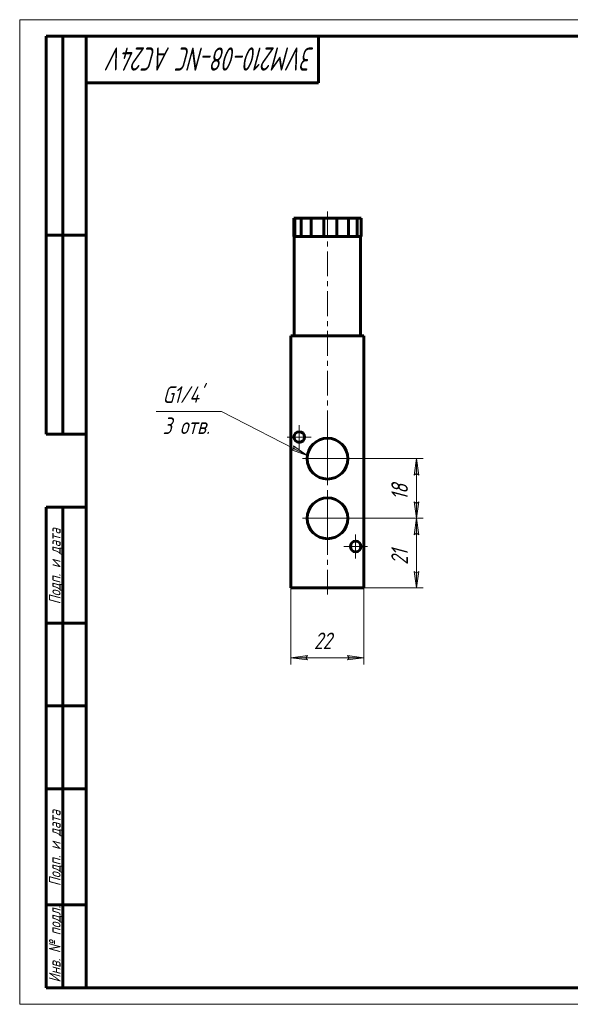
# Model space of a CAD drawing. Header units: millimetres. Extents: x 0 to 420, y 0 to 297.
# Tile 1 of 3: x 0 to 166, y 0 to 297. Entities that reach past the tile are written whole.
import ezdxf

# ---------------------------------------------------------------- set-up
doc = ezdxf.new("R2010")
doc.units = ezdxf.units.MM
for name, pattern in [('K5LT_AXLED', [12, 7.5, -1.5, 1.5, -1.5]), ('K5LT_BASIC', [0]), ('K5LT_THIN', [0])]:
    doc.linetypes.add(name, pattern=pattern)
doc.layers.add('Системный слой', color=7, linetype='Continuous')
doc.layers.add('Системный слой (1)', color=7, linetype='Continuous', true_color=0x6c6c6c)
doc.styles.add('KDIMTEXTSTYLE', font='txt', dxfattribs={"width": 0.96, "oblique": 15, "height": 5})
doc.styles.add('KTEXTSTYLE', font='txt', dxfattribs={"width": 0.96, "height": 5})
doc.dimstyles.new('KDIMSTYLE (1.00)', dxfattribs={"dimtxt": 5, "dimasz": 1, "dimexe": 2, "dimexo": 0, "dimgap": 1, "dimtad": 1, "dimtxsty": 'KDIMTEXTSTYLE', "dimsah": 1, "dimcen": 0, "dimdle": 1, "dimadec": 0, "dimazin": 0, "dimtfac": 0.667, "dimtmove": 0, "dimatfit": 3, "dimfxl": 1, "dimtvp": 1, "dimtolj": 1, "dimtzin": 0, "dimarcsym": 0})

# ---------------------------------------------------------------- blocks, each defined once
blk = doc.blocks.new('U0')
at = {"layer": 'Системный слой (1)', "color": 30, "linetype": 'K5LT_AXLED', "lineweight": 18, "true_color": 0xff8000}
for q in [(84.24, 174.7), (80.64, 171.1), (87.84, 171.1), (84.24, 167.5)]:
    blk.add_line((84.24, 171.1), q, dxfattribs=at)
blk = doc.blocks.new('U1')
at = {"layer": 'Системный слой (1)', "color": 30, "linetype": 'K5LT_AXLED', "lineweight": 18, "true_color": 0xff8000}
for q in [(101.24, 141.7), (97.64, 138.1), (104.84, 138.1), (101.24, 134.5)]:
    blk.add_line((101.24, 138.1), q, dxfattribs=at)
blk = doc.blocks.new('U2')
at = {"layer": 'Системный слой (1)'}
blk.add_hatch(color=7, dxfattribs=at).paths.add_polyline_path([(86.67, 165.54), (82.52, 168.41), (82.66, 167.6), (81.92, 167.24)])
at = {"layer": 'Системный слой (1)', "color": 7, "linetype": 'K5LT_THIN', "lineweight": 18, "true_color": 0xffffff}
for p, q in [((60.82, 178.82), (41.08, 178.82)), ((60.82, 178.82), (86.67, 165.54)), ((81.92, 167.24), (82.66, 167.6)), ((86.67, 165.54), (81.92, 167.24)), ((82.66, 167.6), (82.52, 168.41)), ((82.52, 168.41), (86.67, 165.54))]:
    blk.add_line(p, q, dxfattribs=at)
at = {"layer": 'Системный слой (1)', "color": 7, "char_height": 5, "attachment_point": 1, "style": 'KTEXTSTYLE'}
for s, insert in [("\\fArial|b0|c204|p34;\\H5.0;\\W1.000;\\Q15;\\fGOST Type AU|b0|i0|c204|p34;\\Q15;\\W0.960;G1/4'", (43.08, 186.41)), ('\\fArial|b0|c204|p34;\\H5.0;\\W1.000;\\Q15;\\fGOST Type AU|b0|i0|c204|p34;\\Q15;\\W0.960;3 отв.', (43.08, 177.02))]:
    blk.add_mtext(s, dxfattribs=dict(at, insert=insert))
blk = doc.blocks.new('D0')
at = {"layer": 'Системный слой (1)'}
for points in [[(120.24, 141.6), (119.58, 146.6), (118.92, 141.6), (119.58, 142.1)], [(119.58, 125.6), (120.24, 130.6), (119.58, 130.1), (118.92, 130.6)]]:
    blk.add_hatch(color=7, dxfattribs=at).paths.add_polyline_path(points)
at = {"layer": 'Системный слой (1)', "color": 7, "linetype": 'K5LT_THIN', "lineweight": 18, "true_color": 0xffffff}
for p, q in [((92.74, 146.6), (121.58, 146.6)), ((118.92, 141.6), (119.58, 146.6)), ((119.58, 146.6), (120.24, 141.6)), ((119.58, 142.1), (118.92, 141.6)), ((120.24, 141.6), (119.58, 142.1)), ((119.58, 125.6), (118.92, 130.6)), ((118.92, 130.6), (119.58, 130.1)), ((119.58, 130.1), (120.24, 130.6)), ((120.24, 130.6), (119.58, 125.6)), ((92.74, 125.6), (121.58, 125.6))]:
    blk.add_line(p, q, dxfattribs=at)
blk.add_wipeout([(118.58, 132.55), (111.2, 132.55), (111.2, 139.38), (118.58, 139.38)]).dxf.layer = 'Системный слой (1)'
blk.add_line((119.58, 125.6), (119.58, 146.6), dxfattribs=at)
at = {"layer": 'Системный слой (1)', "color": 7, "insert": (111.99, 132.55), "char_height": 5, "attachment_point": 1, "rotation": 90, "style": 'KTEXTSTYLE'}
blk.add_mtext('\\fArial|b0|c204|p34;\\H5.0;\\W1.000;\\Q15;\\fGOST Type AU|b0|i0|c204|p34;\\Q15;\\W0.960;21', dxfattribs=at)
blk = doc.blocks.new('KDIMARROW_01')
at = {"layer": 'Системный слой'}
blk.add_hatch(color=0, dxfattribs=at).paths.add_polyline_path([(-5, -0.66), (0, 0), (-5, 0.66), (-4.5, 0)])
at = {"layer": 'Системный слой', "color": 0, "linetype": 'K5LT_THIN', "lineweight": 18}
for p, q in [((-4.5, 0), (-5, 0.66)), ((-5, 0.66), (0, 0)), ((0, 0), (-5, -0.66)), ((-5, -0.66), (-4.5, 0))]:
    blk.add_line(p, q, dxfattribs=at)
at = {"layer": 'Системный слой (1)', "color": 0, "linetype": 'K5LT_THIN', "lineweight": 18}
blk.add_line((92.74, 125.6), (91.74, 125.6), dxfattribs=at)
blk = doc.blocks.new('D1')
at = {"layer": 'Системный слой (1)', "color": 7, "linetype": 'K5LT_THIN', "lineweight": 18, "true_color": 0xffffff}
for p, q in [((92.74, 164.6), (121.58, 164.6)), ((92.74, 146.6), (121.58, 146.6))]:
    blk.add_line(p, q, dxfattribs=at)
blk.add_wipeout([(118.58, 152.05), (111.2, 152.05), (111.2, 158.88), (118.58, 158.88)]).dxf.layer = 'Системный слой (1)'
at = {"layer": 'Системный слой (1)'}
for points in [[(120.24, 159.6), (119.58, 164.6), (118.92, 159.6), (119.58, 160.1)], [(119.58, 146.6), (120.24, 151.6), (119.58, 151.1), (118.92, 151.6)]]:
    blk.add_hatch(color=7, dxfattribs=at).paths.add_polyline_path(points)
at = {"layer": 'Системный слой (1)', "color": 7, "linetype": 'K5LT_THIN', "lineweight": 18, "true_color": 0xffffff}
for p, q in [((118.92, 159.6), (119.58, 164.6)), ((119.58, 164.6), (120.24, 159.6)), ((119.58, 146.6), (119.58, 164.6)), ((119.58, 160.1), (118.92, 159.6)), ((120.24, 159.6), (119.58, 160.1)), ((119.58, 146.6), (118.92, 151.6)), ((118.92, 151.6), (119.58, 151.1)), ((119.58, 151.1), (120.24, 151.6)), ((120.24, 151.6), (119.58, 146.6))]:
    blk.add_line(p, q, dxfattribs=at)
at = {"layer": 'Системный слой (1)', "color": 7, "insert": (111.99, 152.05), "char_height": 5, "attachment_point": 1, "rotation": 90, "style": 'KTEXTSTYLE'}
blk.add_mtext('\\fArial|b0|c204|p34;\\H5.0;\\W1.000;\\Q15;\\fGOST Type AU|b0|i0|c204|p34;\\Q15;\\W0.960;18', dxfattribs=at)
blk = doc.blocks.new('D2')
at = {"layer": 'Системный слой (1)'}
for points in [[(81.74, 104.55), (86.74, 105.21), (86.24, 104.55), (86.74, 103.9)], [(103.74, 104.55), (98.74, 105.21), (99.24, 104.55), (98.74, 103.9)]]:
    blk.add_hatch(color=7, dxfattribs=at).paths.add_polyline_path(points)
at = {"layer": 'Системный слой (1)', "color": 7, "linetype": 'K5LT_THIN', "lineweight": 18, "true_color": 0xffffff}
for p, q in [((81.74, 125.6), (81.74, 102.55)), ((103.74, 125.6), (103.74, 102.55)), ((81.74, 104.55), (86.74, 105.21)), ((86.74, 103.9), (81.74, 104.55)), ((86.74, 105.21), (86.24, 104.55)), ((86.24, 104.55), (86.74, 103.9)), ((99.24, 104.55), (98.74, 105.21)), ((98.74, 105.21), (103.74, 104.55)), ((103.74, 104.55), (98.74, 103.9)), ((98.74, 103.9), (99.24, 104.55))]:
    blk.add_line(p, q, dxfattribs=at)
blk.add_wipeout([(88.66, 105.55), (88.66, 112.94), (96.5, 112.94), (96.5, 105.55)]).dxf.layer = 'Системный слой (1)'
blk.add_line((103.74, 104.55), (81.74, 104.55), dxfattribs=at)
at = {"layer": 'Системный слой (1)', "color": 7, "insert": (88.66, 112.14), "char_height": 5, "attachment_point": 1, "style": 'KTEXTSTYLE'}
blk.add_mtext('\\fArial|b0|c204|p34;\\H5.0;\\W1.000;\\Q15;\\fGOST Type AU|b0|i0|c204|p34;\\Q15;\\W0.960;22', dxfattribs=at)
blk = doc.blocks.new('U3')
at = {"layer": 'Системный слой (1)', "color": 30, "linetype": 'K5LT_AXLED', "lineweight": 18, "true_color": 0xff8000}
for q in [(92.74, 154.75), (84.59, 146.6), (100.89, 146.6), (92.74, 138.45)]:
    blk.add_line((92.74, 146.6), q, dxfattribs=at)
blk = doc.blocks.new('U4')
at = {"layer": 'Системный слой (1)', "color": 30, "linetype": 'K5LT_AXLED', "lineweight": 18, "true_color": 0xff8000}
for q in [(92.74, 172.75), (84.59, 164.6), (100.89, 164.6), (92.74, 156.45)]:
    blk.add_line((92.74, 164.6), q, dxfattribs=at)
blk = doc.blocks.new('U11')
at = {"color": 7, "linetype": 'K5LT_THIN', "lineweight": 18, "true_color": 0xffffff}
for p, q in [((0, 0), (0, 297)), ((0, 297), (420, 297)), ((420, 0), (0, 0))]:
    blk.add_line(p, q, dxfattribs=at)
at = {"color": 143, "linetype": 'K5LT_BASIC', "lineweight": 60, "true_color": 0x33acca}
for p, q in [((8, 172), (8, 292)), ((20, 292), (8, 292)), ((13, 172), (13, 292)), ((20, 5), (20, 292)), ((20, 292), (415, 292)), ((90, 292), (90, 278)), ((90, 278), (20, 278)), ((20, 232), (8, 232)), ((20, 172), (8, 172)), ((8, 5), (8, 150)), ((20, 150), (8, 150)), ((13, 5), (13, 150)), ((20, 115), (8, 115)), ((20, 90), (8, 90)), ((20, 65), (8, 65)), ((20, 30), (8, 30)), ((20, 5), (8, 5)), ((415, 5), (20, 5))]:
    blk.add_line(p, q, dxfattribs=at)
at = {"color": 7, "attachment_point": 1, "style": 'KTEXTSTYLE'}
for s, insert, char_height, rotation in [('\\fArial|b0|c204|p34;\\H5.0;\\W1.000;\\Q15;\\fGOST Type AU|b0|i0|c204|p34;\\Q15;\\W0.815;\\H7.00;3VM210-08-NC AC24V', (88.8, 281.64), 7, 180), ('\\fArial|b0|c204|p34;\\H5.0;\\W1.000;\\Q15;\\fGOST Type AU|b0|i0|c204|p34;\\Q15;\\W0.960;\\H3.50;Подп. и дата', (8.82, 120.66), 3.5, 90), ('\\fArial|b0|c204|p34;\\H5.0;\\W1.000;\\Q15;\\fGOST Type AU|b0|i0|c204|p34;\\Q15;\\W0.960;\\H3.50;Подп. и дата', (8.82, 35.66), 3.5, 90), ('\\fArial|b0|c204|p34;\\H5.0;\\W1.000;\\Q15;\\fGOST Type AU|b0|i0|c204|p34;\\Q15;\\W0.960;\\H3.50;Инв. № подл.', (8.82, 6.57), 3.5, 90)]:
    blk.add_mtext(s, dxfattribs=dict(at, insert=insert, char_height=char_height, rotation=rotation))

msp = doc.modelspace()

# ---------------------------------------------------------------- linework, layer by layer
at = {"layer": 'Системный слой (1)', "color": 143, "linetype": 'K5LT_BASIC', "lineweight": 60, "true_color": 0x33acca}
for p, q in [((82.612, 237.104), (82.948, 237.104)), ((82.612, 231.604), (82.612, 237.104)), ((82.948, 237.104), (84.776, 237.104)), ((82.948, 231.604), (82.948, 237.104)), ((84.776, 237.104), (87.817, 237.104)), ((84.776, 231.604), (84.776, 237.104)), ((87.817, 237.104), (91.608, 237.104)), ((87.817, 231.604), (87.817, 237.104)), ((91.608, 237.104), (95.572, 237.104)), ((91.608, 231.604), (91.608, 237.104)), ((95.572, 237.104), (99.105, 237.104)), ((95.572, 231.604), (95.572, 237.104)), ((99.105, 231.604), (99.105, 237.104)), ((99.105, 237.104), (101.67, 237.104)), ((101.67, 237.104), (102.877, 237.104)), ((101.67, 231.604), (101.67, 237.104)), ((102.877, 231.604), (102.877, 237.104)), ((82.612, 231.604), (82.745, 231.604)), ((82.745, 231.604), (102.745, 231.604)), ((82.745, 201.604), (82.745, 231.604)), ((102.745, 201.604), (102.745, 231.604)), ((102.745, 231.604), (102.877, 231.604)), ((81.745, 201.604), (81.745, 125.604)), ((103.745, 201.604), (81.745, 201.604)), ((103.745, 201.604), (103.745, 125.604)), ((103.745, 125.604), (81.745, 125.604))]:
    msp.add_line(p, q, dxfattribs=at)
for centre, radius in [((84.245, 171.104), 1.6), ((92.745, 164.604), 6.15), ((92.745, 146.604), 6.15), ((101.245, 138.104), 1.6)]:
    msp.add_circle(centre, radius, dxfattribs=at)

# ---------------------------------------------------------------- block references
at = {"layer": 'Системный слой (1)'}
for name in ['U2', 'U0', 'U1']:
    msp.add_blockref(name, (0, 0), dxfattribs=at)

# ---------------------------------------------------------------- next in the draw order: dimensions: what is measured, and where the dimension line sits
at = {"layer": 'Системный слой (1)', "color": 7}
dim = msp.add_linear_dim(base=(119.578, 125.604), p1=(92.745, 146.604), p2=(92.745, 125.604), angle=90, dimstyle='KDIMSTYLE (1.00)', override={"dimexo": 0, "dimpost": '\\fGOST Type AU|b0|c204|p34;\\H5.0;\\W0.960;\\Q15;<>', "dimblk1": 'KDIMARROW_01', "dimblk2": 'KDIMARROW_01', "dimse1": 0, "dimse2": 0, "dimclrt": 7, "dimtol": 1, "dimtp": 0, "dimtm": 0, "dimtdec": 5, "dimtolj": 1}, dxfattribs=at)
dim.commit()
dim.dimension.update_dxf_attribs({"geometry": 'D0', "text_midpoint": (119.578, 136.104), "dimtype": 160})

# ---------------------------------------------------------------- next in the draw order: dimensions: what is measured, and where the dimension line sits
dim = msp.add_linear_dim(base=(119.578, 146.604), p1=(92.745, 164.604), p2=(92.745, 146.604), angle=90, dimstyle='KDIMSTYLE (1.00)', override={"dimexo": 0, "dimpost": '\\fGOST Type AU|b0|c204|p34;\\H5.0;\\W0.960;\\Q15;<>', "dimblk1": 'KDIMARROW_01', "dimblk2": 'KDIMARROW_01', "dimse1": 0, "dimse2": 0, "dimclrt": 7, "dimtol": 1, "dimtp": 0, "dimtm": 0, "dimtdec": 5, "dimtolj": 1}, dxfattribs=at)
dim.commit()
dim.dimension.update_dxf_attribs({"geometry": 'D1', "text_midpoint": (119.578, 155.604), "dimtype": 160})
dim = msp.add_linear_dim(base=(103.745, 104.555), p1=(81.745, 125.604), p2=(103.745, 125.604), dimstyle='KDIMSTYLE (1.00)', override={"dimexo": 0, "dimpost": '\\fGOST Type AU|b0|c204|p34;\\H5.0;\\W0.960;\\Q15;<>', "dimblk1": 'KDIMARROW_01', "dimblk2": 'KDIMARROW_01', "dimse1": 0, "dimse2": 0, "dimclrt": 7, "dimtol": 1, "dimtp": 0, "dimtm": 0, "dimtdec": 5, "dimtolj": 1}, dxfattribs=at)
dim.commit()
dim.dimension.update_dxf_attribs({"geometry": 'D2', "text_midpoint": (92.745, 104.555), "dimtype": 160})

# ---------------------------------------------------------------- next in the draw order: linework, layer by layer
at = {"layer": 'Системный слой (1)', "color": 30, "linetype": 'K5LT_AXLED', "lineweight": 18, "true_color": 0xff8000}
msp.add_line((92.745, 123.604), (92.745, 239.104), dxfattribs=at)

# ---------------------------------------------------------------- next in the draw order: block references
msp.add_blockref('U11', (0, 0))
at = {"layer": 'Системный слой (1)'}
for name in ['U4', 'U3']:
    msp.add_blockref(name, (0, 0), dxfattribs=at)

doc.saveas('drawing.dxf')
